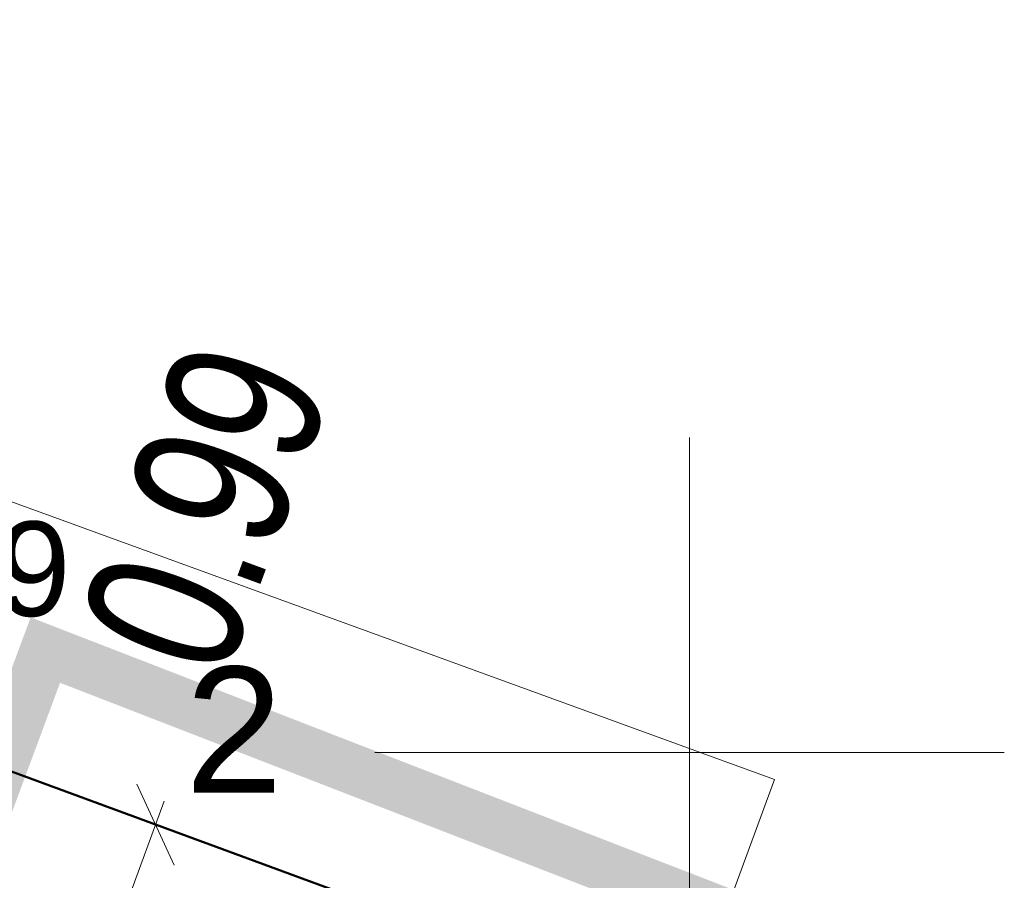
# Model space of a CAD drawing. Extents: x 5470850 to 5471103, y 5921888 to 5922012.
# Tile 33 of 44: x 5470994.68 to 5471002.5, y 5921948.98 to 5921955.82. Entities that reach past the tile are written whole.
import ezdxf
from ezdxf.enums import TextEntityAlignment as Align

# ---------------------------------------------------------------- set-up
doc = ezdxf.new("R2010")
doc.units = 0
doc.header["$PDSIZE"] = 0.75
for name, pattern in [('budynki akt$0$DASHED', [19.05, 12.7, -6.35]), ('PRZER2-1', [3, 2, -1]), ('PRZER3-1', [4, 3, -1])]:
    doc.linetypes.add(name, pattern=pattern)
doc.layers.get('0').update_dxf_attribs({"linetype": 'CONTINUOUS', "lineweight": 13})
doc.layers.get('Defpoints').update_dxf_attribs({"linetype": 'CONTINUOUS'})
for name, color, linetype, lineweight in [('000_wymiarowanie ', 7, 'CONTINUOUS', 0), ('A_GRANICA OPRACOWANIA', 7, 'CONTINUOUS', 0), ('GESBLO', 7, 'CONTINUOUS', 18), ('GESBLO_O', 7, 'CONTINUOUS', 18), ('GESBZO', 7, 'CONTINUOUS', 50), ('GSSKOA', 7, 'PRZER3-1', 18), ('wysokosci', 7, 'CONTINUOUS', 18)]:
    doc.layers.add(name, color=color, linetype=linetype, lineweight=lineweight)
doc.styles.add('GEO-INFO', font='arial.ttf')
doc.styles.add('narrow b. maly', font='ARIALN.TTF', dxfattribs={"width": 0.9})
doc.dimstyles.new('1-5', dxfattribs={"dimscale": 0, "dimtxt": 1.25, "dimasz": 0.5, "dimexe": 0.2, "dimexo": 5, "dimgap": 0.1, "dimtad": 1, "dimzin": 9, "dimdsep": 46, "dimtxsty": 'narrow b. maly', "dimblk": 'OBLIQUE', "dimcen": 0.5, "dimdle": 0.2, "dimadec": 0, "dimazin": 0, "dimtfac": 1, "dimtdec": 1, "dimtix": 1, "dimtmove": 2, "dimatfit": 3, "dimfxl": 0, "dimtolj": 1, "dimtzin": 0, "dimlwd": -1, "dimlwe": -1, "dimarcsym": 0})

# ---------------------------------------------------------------- blocks, each defined once
blk = doc.blocks.new('_Oblique')
at = {"color": 0, "linetype": 'ByBlock', "lineweight": -2}
blk.add_line((-0.5, -0.5), (0.5, 0.5), dxfattribs=at)
blk = doc.blocks.new('*D29')
at = {"layer": '000_wymiarowanie ', "color": 0}
for p, q in [((5470995.3497, 5921948.3197), (5470995.8255, 5921949.6138)), ((5470995.7564, 5921949.4261), (5470995.5687, 5921949.4951)), ((5470995.4187, 5921948.5074), (5470995.231, 5921948.5764))]:
    blk.add_line(p, q, dxfattribs=at)
at = {"layer": 'Defpoints', "color": 0}
for p in [(5470995.7564, 5921949.4261), (5470996.8996, 5921949.0058), (5470996.5618, 5921948.0871)]:
    blk.add_point(p, dxfattribs=at)
at = {"layer": '000_wymiarowanie ', "color": 0, "xscale": 0.5, "yscale": 0.5, "zscale": 0.5}
for p, rotation in [((5470995.7564, 5921949.4261), 69.81308599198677), ((5470995.4187, 5921948.5074), 249.8130859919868)]:
    blk.add_blockref('_Oblique', p, dxfattribs=dict(at, rotation=rotation))
at = {"layer": '000_wymiarowanie ', "color": 0, "insert": (5470996.1573, 5921951.9448), "char_height": 1.25, "attachment_point": 5, "rotation": 69.81309, "style": 'narrow b. maly'}
blk.add_mtext('\\A1;{0.99}', dxfattribs=at)

msp = doc.modelspace()

# ---------------------------------------------------------------- linework, layer by layer
at = {"color": 7, "linetype": 'Continuous', "lineweight": 13, "elevation": 100, "flags": 128}
for points in [[(5471000, 5921947.5), (5471000, 5921952.5)], [(5470997.5, 5921950), (5471002.5, 5921950)]]:
    msp.add_lwpolyline(points, dxfattribs=at)
at = {"color": 0, "linetype": 'PRZER2-1', "lineweight": 18, "flags": 128}
msp.add_lwpolyline([(5470989.9483, 5921944.9847), (5470992.2741, 5921951.3927), (5470992.326, 5921951.4578), (5470992.7533, 5921950.5302), (5470999.972, 5921947.8761), (5470997.9212, 5921942.3369), (5470993.5496, 5921943.9571), (5470993.236, 5921943.813), (5470989.9483, 5921944.9847)], dxfattribs=at)
at = {"layer": 'A_GRANICA OPRACOWANIA', "color": 1, "linetype": 'budynki akt$0$DASHED', "ltscale": 0.1}
msp.add_lwpolyline([(5470998.517, 5921941.0684, 0.4, 0.4, 0), (5471001.2221, 5921948.3551, 0.4, 0.4, 0), (5470994.8816, 5921950.8125, 0.4, 0.4, 0), (5470992.0958, 5921943.3193, 0.4, 0.4, 0)], format="xyseb", close=True, dxfattribs=at)
at = {"layer": 'GESBLO', "color": 7, "linetype": 'Continuous', "lineweight": 18, "elevation": 10.18}
msp.add_lwpolyline([(5470986.2446, 5921924.1263), (5470986.0241, 5921924.6301), (5470985.8318, 5921925.0794), (5470987.9781, 5921930.9595), (5470986.3647, 5921931.5506), (5470985.9289, 5921932.4923), (5470987.8987, 5921937.8096), (5470988.8359, 5921938.2439), (5470990.4554, 5921937.6496), (5470992.6052, 5921943.5208), (5470993.5496, 5921943.9571), (5470997.9212, 5921942.3369), (5470999.972, 5921947.8761), (5470992.7533, 5921950.5302), (5470992.326, 5921951.4578), (5470992.763, 5921952.6629), (5470984.1861, 5921955.8194), (5470980.6199, 5921946.124), (5470981.9317, 5921945.6523), (5470976.3269, 5921930.4327), (5470975.0256, 5921930.91), (5470974.3004, 5921928.9393), (5470970.2793, 5921920.2114)], dxfattribs=at)
at = {"layer": 'GESBLO', "color": 7, "linetype": 'Continuous', "lineweight": 18}
msp.add_lwpolyline([(5470992.7533, 5921950.5302), (5470992.7533, 5921950.5302), (5470992.326, 5921951.4578), (5470992.326, 5921951.4578), (5470992.763, 5921952.6629), (5471000.6744, 5921949.7837), (5470999.972, 5921947.8761), (5470992.7533, 5921950.5302)], dxfattribs=at)
at = {"layer": 'GESBZO', "color": 1, "linetype": 'Continuous', "lineweight": 50, "elevation": 10.18}
msp.add_lwpolyline([(5470986.2446, 5921924.1263), (5470986.0241, 5921924.6301), (5470985.8318, 5921925.0794), (5470987.9781, 5921930.9595), (5470986.3647, 5921931.5506), (5470985.9289, 5921932.4923), (5470987.8987, 5921937.8096), (5470988.8359, 5921938.2439), (5470990.4554, 5921937.6496), (5470992.6052, 5921943.5208), (5470993.5496, 5921943.9571), (5470997.9212, 5921942.3369), (5470999.972, 5921947.8761), (5470992.7533, 5921950.5302), (5470992.326, 5921951.4578), (5470992.763, 5921952.6629), (5470984.1861, 5921955.8194), (5470980.6199, 5921946.124), (5470981.9317, 5921945.6523), (5470976.3269, 5921930.4327), (5470975.0256, 5921930.91), (5470974.3004, 5921928.9393), (5470970.2793, 5921920.2114)], dxfattribs=at)
at = {"layer": 'GSSKOA', "color": 7, "linetype": 'PRZER3-1', "lineweight": 18, "ltscale": 0.5, "elevation": 10.18}
msp.add_lwpolyline([(5470990.4554, 5921937.6496), (5470992.6052, 5921943.5208), (5470993.5496, 5921943.9571), (5470997.9212, 5921942.3369), (5470999.972, 5921947.8761), (5470992.7533, 5921950.5302), (5470992.326, 5921951.4578), (5470992.763, 5921952.6629), (5470984.1861, 5921955.8194), (5470983.8101, 5921954.7878), (5470985.03, 5921954.3388), (5470984.1169, 5921951.8817), (5470984.1169, 5921951.8817), (5470982.9023, 5921952.335), (5470981.55, 5921948.65)], dxfattribs=at)

# ---------------------------------------------------------------- texts
at = {"layer": 'GESBLO_O', "color": 7, "linetype": 'Continuous', "lineweight": 0, "style": 'GEO-INFO'}
msp.add_text('2', height=1, dxfattribs=at).set_placement((5470996.3807, 5921950.1872, 10.8), align=Align.MIDDLE)
at = {"layer": 'wysokosci', "color": 7, "style": 'GEO-INFO'}
msp.add_text('15.99', height=0.75, dxfattribs=at).set_placement((5470992.461, 5921951.8332), align=Align.TOP_LEFT)

# ---------------------------------------------------------------- dimensions: what is measured, and where the dimension line sits
at = {"layer": '000_wymiarowanie ', "color": 5}
dim = msp.add_linear_dim(base=(5470995.7564, 5921949.4261), p1=(5470996.5618, 5921948.0871), p2=(5470996.8996, 5921949.0058), angle=69.81309, text='{0.99}', dimstyle='1-5', override={"dimscale": 1, "dimtxsty": 'narrow b. maly', "dimblk": 'Oblique'}, dxfattribs=at)
dim.commit()
dim.dimension.update_dxf_attribs({"geometry": '*D29', "text_midpoint": (5470996.1573, 5921951.9448), "dimtype": 161})

doc.saveas('drawing.dxf')
